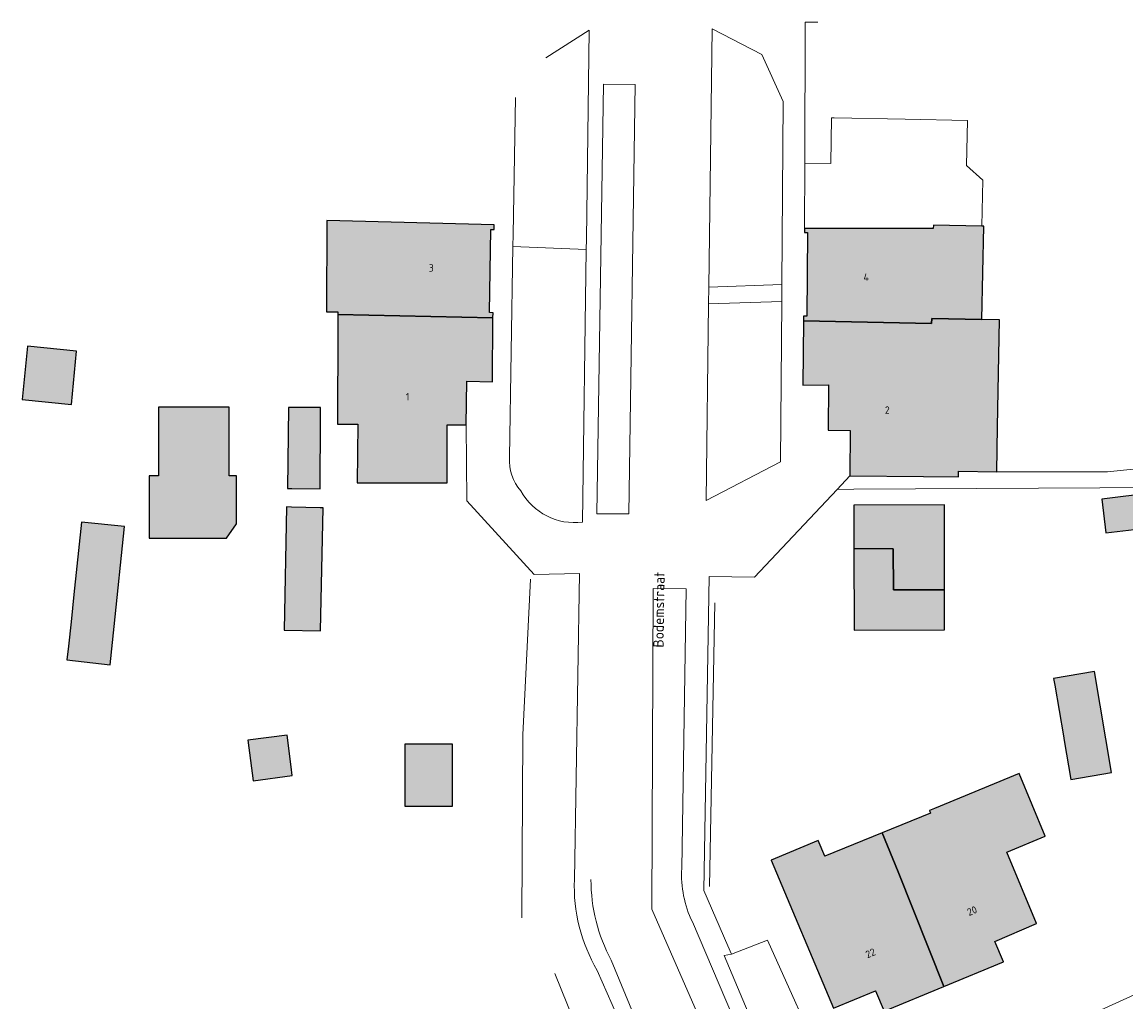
# Model space of a CAD drawing. Header units: metres. Extents: x 195286 to 196278, y 327273 to 327838.
# Tile 20 of 46: x 195674 to 195749, y 327520 to 327586. Entities that reach past the tile are written whole.
import ezdxf
from ezdxf.enums import TextEntityAlignment as Align

# ---------------------------------------------------------------- set-up
doc = ezdxf.new("R2010")
doc.units = ezdxf.units.M
for name, color, linetype, lineweight in [('B-WE-GR-BEPLANTING_CULTUUR_HEESTERS-GV', 253, 'Continuous', 18), ('B-WE-IE-TERREINAFSCHEIDING_KUNSTMATIG_HEKWERK-G', 253, 'IE-TERREINAFSCHEIDING-KUNSTMATIG', 18), ('B-WE-OG-BEBOUWING-GV', 250, 'Continuous', 25), ('B-WE-OG-BEBOUWING-T18', 1, 'Continuous', 25), ('B-WE-OG-TERREIN_ERF-GV', 253, 'Continuous', 9), ('B-WE-OG-TOPOGRAFIE-T18', 2, 'Continuous', 35), ('B-WE-VH-OPENVERHARDING_BETONELEMENT-GV', 253, 'Continuous', 9), ('B-WE-VH-OPENVERHARDING_STRAATBAKSTEEN-GV', 253, 'Continuous', 9), ('B-WE-VH-TEGEL-GV', 253, 'Continuous', 9)]:
    doc.layers.add(name, color=color, linetype=linetype, lineweight=lineweight)
doc.layers.add('B-WE-OG-BEBOUWING-V', color=7, linetype='Continuous', lineweight=5, true_color=0xfff3f2)
doc.styles.add('NLCS-ISO-M200-T18', font='NLCS-ISO.ttf', dxfattribs={"height": 0.36})
doc.linetypes.add('IE-TERREINAFSCHEIDING-KUNSTMATIG', pattern='A,4,[82,NLCS.SHX,S=0.75,R=90,X=0,Y=0],4,-2', length=10)

msp = doc.modelspace()

# ---------------------------------------------------------------- hatches: boundary and pattern name
at = {"layer": 'B-WE-OG-BEBOUWING-V'}
for points in [[(195706.152, 327572.172), (195694.802, 327572.471), (195694.783, 327566.29), (195695.552, 327566.288), (195695.554, 327566.106), (195706.073, 327565.879), (195706.076, 327566.223), (195705.846, 327566.225), (195705.93, 327571.865), (195706.149, 327571.859)], [(195735.922, 327572.154), (195735.918, 327571.918), (195727.181, 327571.931), (195727.179, 327571.655), (195727.393, 327571.652), (195727.347, 327565.977), (195727.117, 327565.979), (195727.114, 327565.68), (195735.805, 327565.481), (195735.811, 327565.826), (195739.217, 327565.764), (195739.332, 327572.091), (195739.209, 327572.093)], [(195706.073, 327565.879), (195695.554, 327566.106), (195695.562, 327565.202), (195695.542, 327558.675), (195696.901, 327558.675), (195696.87, 327554.688), (195702.962, 327554.688), (195702.962, 327558.628), (195704.252, 327558.618), (195704.297, 327561.575), (195706.038, 327561.539)], [(195735.805, 327565.481), (195727.114, 327565.68), (195727.067, 327561.32), (195728.807, 327561.327), (195728.791, 327558.265), (195730.292, 327558.238), (195730.264, 327555.169), (195735.263, 327555.124), (195737.627, 327555.105), (195737.634, 327555.481), (195740.22, 327555.433), (195740.276, 327558.491), (195740.409, 327565.742), (195739.217, 327565.764), (195735.811, 327565.826)], [(195674.511, 327563.949), (195674.154, 327560.331), (195677.493, 327560.002), (195677.85, 327563.62)], [(195683.4, 327555.158), (195682.759, 327555.158), (195682.759, 327550.942), (195688.008, 327550.942), (195688.698, 327551.918), (195688.698, 327555.158), (195688.196, 327555.158), (195688.196, 327559.828), (195683.4, 327559.828)], [(195692.144, 327554.314), (195692.442, 327554.314), (195694.36, 327554.273), (195694.361, 327554.649), (195694.374, 327558.679), (195694.377, 327559.785), (195692.218, 327559.785)], [(195747.337, 327553.586), (195747.612, 327551.292), (195751.067, 327551.707), (195750.791, 327554.001)], [(195692.088, 327553.054), (195691.908, 327544.703), (195694.386, 327544.65), (195694.562, 327553.001), (195694.37, 327553.005), (195692.422, 327553.047)], [(195730.539, 327550.237), (195733.199, 327550.226), (195733.216, 327547.445), (195736.681, 327547.442), (195736.675, 327553.192), (195730.536, 327553.185)], [(195680.401, 327544.959), (195681.1, 327551.721), (195678.177, 327552.023), (195677.67, 327547.122), (195677.478, 327545.262), (195677.294, 327543.624), (195677.188, 327542.686), (195680.123, 327542.35)], [(195730.539, 327550.237), (195730.545, 327544.714), (195736.684, 327544.721), (195736.681, 327547.442), (195733.216, 327547.445), (195733.199, 327550.226)], [(195744.075, 327541.426), (195744.15, 327540.985), (195744.732, 327537.535), (195744.786, 327537.214), (195745.232, 327534.578), (195747.993, 327535.045), (195746.836, 327541.892)], [(195692.113, 327537.586), (195689.456, 327537.241), (195689.812, 327534.498), (195692.469, 327534.843), (195692.391, 327535.45)], [(195703.327, 327536.968), (195700.087, 327536.967), (195700.089, 327532.778), (195703.329, 327532.779)], [(195736.632, 327520.55), (195740.671, 327522.23), (195740.088, 327523.607), (195742.916, 327524.829), (195740.906, 327529.664), (195743.496, 327530.741), (195741.73, 327534.989), (195736.008, 327532.61), (195735.669, 327532.476), (195735.738, 327532.31), (195732.448, 327530.964), (195733.534, 327528.317)], [(195728.109, 327530.454), (195724.93, 327529.116), (195729.153, 327519.085), (195732.003, 327520.258), (195732.593, 327518.869), (195736.632, 327520.55), (195733.534, 327528.317), (195732.448, 327530.964), (195728.563, 327529.374)]]:
    msp.add_hatch(color=256, dxfattribs=at).paths.add_polyline_path(points)

# ---------------------------------------------------------------- linework, layer by layer
at = {"layer": 'B-WE-GR-BEPLANTING_CULTUUR_HEESTERS-GV'}
for points in [[(195725.655, 327568.143), (195725.749, 327580.528), (195724.298, 327583.714), (195720.931, 327585.462)], [(195712.139, 327552.031), (195712.392, 327570.496), (195707.426, 327570.716)], [(195720.518, 327553.49), (195725.564, 327556.123), (195725.646, 327566.987)], [(195728.495, 327510.43), (195728.852, 327511.443), (195728.913, 327512.731), (195728.73, 327514.709), (195724.671, 327523.697), (195722.24, 327522.74), (195721.752, 327522.658), (195725.071, 327514.758), (195725.865, 327512.913)]]:
    msp.add_lwpolyline(points, dxfattribs=at)
for points in [[(195707.194, 327556.424, 0.208407), (195707.96, 327554.157)], [(195707.96, 327554.157, 0.310285), (195712.139, 327552.031)]]:
    msp.add_lwpolyline(points, format="xyb", dxfattribs=at)
at = {"layer": 'B-WE-IE-TERREINAFSCHEIDING_KUNSTMATIG_HEKWERK-G'}
for points in [[(195708.092, 327537.617), (195708.616, 327548.16)], [(195720.748, 327527.334), (195721.114, 327546.549)], [(195708.039, 327525.195), (195708.092, 327537.617)], [(195710.275, 327521.441), (195711.56, 327518.255)]]:
    msp.add_lwpolyline(points, dxfattribs=at)
at = {"layer": 'B-WE-OG-BEBOUWING-GV'}
for points in [[(195706.152, 327572.172), (195694.802, 327572.471), (195694.783, 327566.29), (195695.552, 327566.288), (195695.554, 327566.106), (195706.073, 327565.879), (195706.076, 327566.223), (195705.846, 327566.225), (195705.93, 327571.865), (195706.149, 327571.859)], [(195735.922, 327572.154), (195735.918, 327571.918), (195727.181, 327571.931), (195727.179, 327571.655), (195727.393, 327571.652), (195727.347, 327565.977), (195727.117, 327565.979), (195727.114, 327565.68), (195735.805, 327565.481), (195735.811, 327565.826), (195739.217, 327565.764), (195739.332, 327572.091), (195739.209, 327572.093)], [(195706.073, 327565.879), (195695.554, 327566.106), (195695.562, 327565.202), (195695.542, 327558.675), (195696.901, 327558.675), (195696.87, 327554.688), (195702.962, 327554.688), (195702.962, 327558.628), (195704.252, 327558.618), (195704.297, 327561.575), (195706.038, 327561.539)], [(195735.805, 327565.481), (195727.114, 327565.68), (195727.067, 327561.32), (195728.807, 327561.327), (195728.791, 327558.265), (195730.292, 327558.238), (195730.264, 327555.169), (195735.263, 327555.124), (195737.627, 327555.105), (195737.634, 327555.481), (195740.22, 327555.433), (195740.276, 327558.491), (195740.409, 327565.742), (195739.217, 327565.764), (195735.811, 327565.826)], [(195674.511, 327563.949), (195674.154, 327560.331), (195677.493, 327560.002), (195677.85, 327563.62)], [(195683.4, 327555.158), (195682.759, 327555.158), (195682.759, 327550.942), (195688.008, 327550.942), (195688.698, 327551.918), (195688.698, 327555.158), (195688.196, 327555.158), (195688.196, 327559.828), (195683.4, 327559.828)], [(195692.144, 327554.314), (195692.442, 327554.314), (195694.36, 327554.273), (195694.361, 327554.649), (195694.374, 327558.679), (195694.377, 327559.785), (195692.218, 327559.785)], [(195747.337, 327553.586), (195747.612, 327551.292), (195751.067, 327551.707), (195750.791, 327554.001)], [(195692.088, 327553.054), (195691.908, 327544.703), (195694.386, 327544.65), (195694.562, 327553.001), (195694.37, 327553.005), (195692.422, 327553.047)], [(195730.539, 327550.237), (195733.199, 327550.226), (195733.216, 327547.445), (195736.681, 327547.442), (195736.675, 327553.192), (195730.536, 327553.185)], [(195680.401, 327544.959), (195681.1, 327551.721), (195678.177, 327552.023), (195677.67, 327547.122), (195677.478, 327545.262), (195677.294, 327543.624), (195677.188, 327542.686), (195680.123, 327542.35)], [(195730.539, 327550.237), (195730.545, 327544.714), (195736.684, 327544.721), (195736.681, 327547.442), (195733.216, 327547.445), (195733.199, 327550.226)], [(195744.075, 327541.426), (195744.15, 327540.985), (195744.732, 327537.535), (195744.786, 327537.214), (195745.232, 327534.578), (195747.993, 327535.045), (195746.836, 327541.892)], [(195692.113, 327537.586), (195689.456, 327537.241), (195689.812, 327534.498), (195692.469, 327534.843), (195692.391, 327535.45)], [(195703.327, 327536.968), (195700.087, 327536.967), (195700.089, 327532.778), (195703.329, 327532.779)], [(195736.632, 327520.55), (195740.671, 327522.23), (195740.088, 327523.607), (195742.916, 327524.829), (195740.906, 327529.664), (195743.496, 327530.741), (195741.73, 327534.989), (195736.008, 327532.61), (195735.669, 327532.476), (195735.738, 327532.31), (195732.448, 327530.964), (195733.534, 327528.317)], [(195728.109, 327530.454), (195724.93, 327529.116), (195729.153, 327519.085), (195732.003, 327520.258), (195732.593, 327518.869), (195736.632, 327520.55), (195733.534, 327528.317), (195732.448, 327530.964), (195728.563, 327529.374)]]:
    msp.add_lwpolyline(points, close=True, dxfattribs=at)
at = {"layer": 'B-WE-OG-TERREIN_ERF-GV'}
msp.add_lwpolyline([(195728.089, 327585.919), (195727.228, 327585.919), (195727.209, 327576.351), (195728.964, 327576.323), (195729.021, 327579.422), (195729.205, 327579.419), (195734.02, 327579.33), (195738.229, 327579.253), (195738.173, 327576.205), (195739.266, 327575.212), (195739.209, 327572.093), (195739.332, 327572.091), (195739.217, 327565.764), (195740.409, 327565.742), (195740.276, 327558.491), (195740.22, 327555.433)], dxfattribs=at)
for points in [[(195674.511, 327563.949), (195677.85, 327563.62), (195677.493, 327560.002), (195674.154, 327560.331)], [(195683.4, 327555.158), (195683.4, 327559.828), (195688.196, 327559.828), (195688.196, 327555.158), (195688.698, 327555.158), (195688.698, 327551.918), (195688.008, 327550.942), (195682.759, 327550.942), (195682.759, 327555.158)], [(195692.442, 327554.314), (195692.144, 327554.314), (195692.218, 327559.785), (195694.377, 327559.785), (195694.374, 327558.679), (195694.361, 327554.649), (195694.36, 327554.273)], [(195747.337, 327553.586), (195750.791, 327554.001), (195751.067, 327551.707), (195747.612, 327551.292)], [(195694.562, 327553.001), (195694.386, 327544.65), (195691.908, 327544.703), (195692.088, 327553.054), (195692.422, 327553.047), (195694.37, 327553.005)], [(195736.681, 327547.442), (195736.684, 327544.721), (195730.545, 327544.714), (195730.539, 327550.237), (195730.536, 327553.185), (195736.675, 327553.192)], [(195677.67, 327547.122), (195678.177, 327552.023), (195681.1, 327551.721), (195680.401, 327544.959), (195680.123, 327542.35), (195677.188, 327542.686), (195677.294, 327543.624), (195677.478, 327545.262)], [(195744.15, 327540.985), (195744.075, 327541.426), (195746.836, 327541.892), (195747.993, 327535.045), (195745.232, 327534.578), (195744.786, 327537.214), (195744.732, 327537.535)], [(195703.327, 327536.968), (195703.329, 327532.779), (195700.089, 327532.778), (195700.087, 327536.967)], [(195741.73, 327534.989), (195743.496, 327530.741), (195740.906, 327529.664), (195742.916, 327524.829), (195740.088, 327523.607), (195740.671, 327522.23), (195736.632, 327520.55), (195732.593, 327518.869), (195732.003, 327520.258), (195729.153, 327519.085), (195724.93, 327529.116), (195728.109, 327530.454), (195728.563, 327529.374), (195732.448, 327530.964), (195735.738, 327532.31), (195735.669, 327532.476), (195736.008, 327532.61)]]:
    msp.add_lwpolyline(points, close=True, dxfattribs=at)
at = {"layer": 'B-WE-VH-OPENVERHARDING_BETONELEMENT-GV'}
msp.add_lwpolyline([(195720.69, 327566.822), (195725.646, 327566.987), (195725.655, 327568.143), (195720.705, 327567.943)], dxfattribs=at)
at = {"layer": 'B-WE-VH-OPENVERHARDING_STRAATBAKSTEEN-GV'}
msp.add_lwpolyline([(195713.106, 327552.591), (195715.279, 327552.591), (195715.707, 327581.687), (195713.567, 327581.719)], close=True, dxfattribs=at)
msp.add_lwpolyline([(195718.866, 327528.548), (195719.16, 327547.515), (195716.923, 327547.524), (195716.832, 327525.782), (195721.817, 327514.439), (195723.669, 327515.385), (195719.588, 327524.927)], dxfattribs=at)
at = {"layer": 'B-WE-VH-TEGEL-GV'}
for points in [[(195709.661, 327583.505), (195712.596, 327585.37), (195712.402, 327571.214), (195712.392, 327570.496)], [(195720.518, 327553.49), (195720.69, 327566.822), (195720.705, 327567.943), (195720.931, 327585.462)], [(195729.395, 327554.242), (195730.529, 327554.249), (195751.386, 327554.362), (195768.352, 327560.942), (195772.42, 327562.749), (195773.256, 327563.12), (195772.861, 327583.113), (195771.454, 327583.103), (195771.596, 327564.258), (195754.003, 327556.775), (195750.35, 327555.695), (195747.732, 327555.433), (195740.22, 327555.433), (195737.634, 327555.481), (195737.627, 327555.105), (195735.263, 327555.124), (195730.264, 327555.169)], [(195707.194, 327556.424), (195707.426, 327570.716), (195707.439, 327571.524), (195707.59, 327580.807)], [(195722.24, 327522.74), (195721.991, 327523.312), (195720.364, 327527.054), (195720.719, 327548.335), (195723.808, 327548.286), (195729.395, 327554.242), (195730.264, 327555.169), (195730.292, 327558.238), (195728.791, 327558.265), (195728.807, 327561.327), (195727.067, 327561.32), (195727.114, 327565.68), (195727.117, 327565.979), (195727.347, 327565.977), (195727.393, 327571.652), (195727.179, 327571.655), (195727.181, 327571.931), (195727.209, 327576.351)], [(195706.152, 327572.172), (195706.149, 327571.859), (195705.93, 327571.865), (195705.846, 327566.225), (195706.076, 327566.223), (195706.073, 327565.879), (195706.038, 327561.539), (195704.297, 327561.575), (195704.252, 327558.618), (195704.303, 327553.48), (195708.871, 327548.467), (195711.939, 327548.555), (195711.587, 327527.794)], [(195766.709, 327526.12), (195766.068, 327527.504), (195764.401, 327526.739), (195728.495, 327510.43), (195727.206, 327509.845), (195728.107, 327508.586)], [(195713.136, 327521.646), (195714.143, 327519.335), (195717.124, 327512.49), (195717.595, 327511.41), (195717.743, 327511.071)], [(195719.215, 327509.932), (195714.081, 327522.339)]]:
    msp.add_lwpolyline(points, dxfattribs=at)
for points in [[(195718.866, 327528.548, 0.128167), (195719.588, 327524.927)], [(195711.587, 327527.794, 0.141999), (195713.136, 327521.646)], [(195714.081, 327522.339, -0.123061), (195712.713, 327527.799)]]:
    msp.add_lwpolyline(points, format="xyb", dxfattribs=at)

# ---------------------------------------------------------------- texts
at = {"layer": 'B-WE-OG-BEBOUWING-T18', "style": 'NLCS-ISO-M200-T18'}
for s, rotation, p in [('3', 359.2, (195701.891, 327569.256)), ('4', 359.6, (195731.369, 327568.63)), ('1', 359.2, (195700.281, 327560.524)), ('2', 359.7, (195732.798, 327559.622)), ('20', 22.5, (195738.544, 327525.677)), ('22', 22.6, (195731.659, 327522.813))]:
    msp.add_text(s, height=0.5, rotation=rotation, dxfattribs=at).set_placement(p, align=Align.MIDDLE)
at = {"layer": 'B-WE-OG-TOPOGRAFIE-T18', "style": 'NLCS-ISO-M200-T18'}
msp.add_text('Bodemstraat', height=0.7, rotation=89.1, dxfattribs=at).set_placement((195717.321, 327546.087), align=Align.MIDDLE)

doc.saveas('drawing.dxf')
